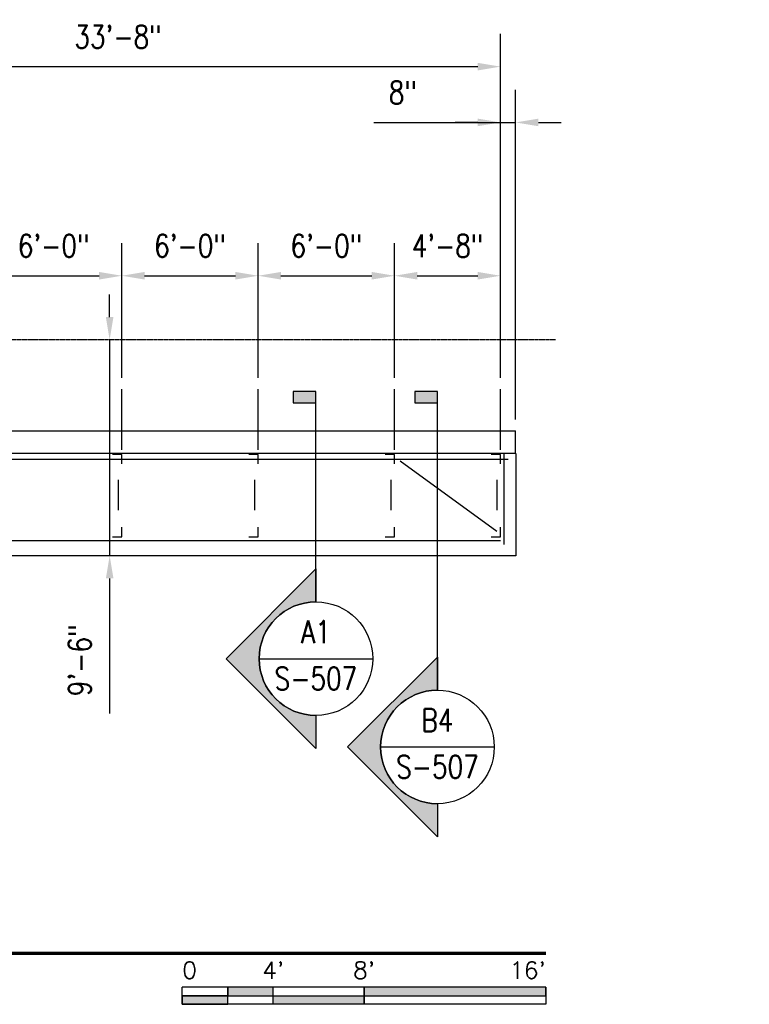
# Model space of a CAD drawing. Header units: inches. Extents: x -232 to 22867, y 539 to 1093.
# Tile 14 of 14: x 5387 to 5773, y 542 to 1062. Entities that reach past the tile are written whole.
import ezdxf
from ezdxf import colors
from ezdxf.entities.mleader import LeaderData, LeaderLine
from ezdxf.enums import TextEntityAlignment as Align
from ezdxf.math import Vec2, Vec3

# ---------------------------------------------------------------- set-up
doc = ezdxf.new("R2010")
doc.units = ezdxf.units.IN
doc.header["$MEASUREMENT"] = 0
doc.linetypes.add('CENTER2', pattern=[1.125, 0.75, -0.125, 0.125, -0.125])
doc.linetypes.add('Dash', pattern=[0.25, 0.125, -0.125])
for name, color, linetype in [('A-FLOR-HDLN', 10, 'Dash'), ('A-WALL-THIN', 230, 'Continuous'), ('G-ANNO-SYMB', 2, 'Continuous'), ('S-ANNO-DIMS', 1, 'Continuous'), ('S-ANNO-NOTE', 2, 'Continuous'), ('S-ANNO-SYMB', 2, 'Continuous'), ('S-ANNO-TEXT', 2, 'Continuous'), ('S-GRID', 1, 'CENTER2'), ('S-METL-BEAM', 192, 'Continuous'), ('S-METL-BRAC-H', 72, 'Continuous'), ('S-METL-COLS', 52, 'Continuous'), ('S-METL-PANL', 13, 'Continuous')]:
    doc.layers.add(name, color=color, linetype=linetype)
doc.styles.add('Annotative', font='romans.shx', dxfattribs={"width": 0.8, "height": 0.125})
doc.styles.add('Arial', font='romans.shx', dxfattribs={"width": 0.8})
doc.styles.add('ROMANS', font='romans.shx', dxfattribs={"width": 0.8})
doc.dimstyles.new('Annotative', dxfattribs={"dimscale": 0, "dimtxt": 0.125, "dimasz": 0.125, "dimexe": 0.18, "dimexo": 0.0625, "dimgap": 0.09, "dimtad": 1, "dimdec": 3, "dimzin": 3, "dimdsep": 46, "dimlunit": 4, "dimtxsty": 'Annotative', "dimcen": 0.09, "dimclrt": 2, "dimazin": 2, "dimtfac": 1, "dimtdec": 3, "dimtmove": 0, "dimatfit": 0, "dimfxl": 1, "dimtfill": 1, "dimfrac": 2, "dimtolj": 1, "dimtzin": 0, "dimarcsym": 0})

# ---------------------------------------------------------------- blocks, each defined once
blk = doc.blocks.new('051200_Column-L-Angle - L5X5X1_2-1705965-00_SP_Foundation Plan-CANOPY FRAMING')
for p, q in [((-1.42, 1.42), (-1.42, -3.58)), ((3.58, 1.42), (-1.42, 1.42))]:
    blk.add_line(p, q)
blk = doc.blocks.new('051200_Column-L-Angle - L5X5X1_2-1698497-00_SP_Foundation Plan-CANOPY FRAMING')
for p, q in [((-1.42, 1.42), (-1.42, -3.58)), ((3.58, 1.42), (-1.42, 1.42))]:
    blk.add_line(p, q)
blk = doc.blocks.new('051200_Column-L-Angle - L5X5X1_2-1695943-00_SP_Foundation Plan-CANOPY FRAMING')
for p, q in [((-1.42, 1.42), (-1.42, -3.58)), ((3.58, 1.42), (-1.42, 1.42))]:
    blk.add_line(p, q)
blk = doc.blocks.new('*D41')
at = {"layer": 'Defpoints', "color": 0, "transparency": 16777216}
for p in [(5641.28, 1037.5), (5237.27, 893.21), (5641.28, 867.21)]:
    blk.add_point(p, dxfattribs=at)
at = {"layer": 'S-ANNO-DIMS', "color": 0, "lineweight": -2, "transparency": 16777216}
for p, q in [((5641.28, 873.21), (5641.28, 1054.78)), ((5249.27, 1037.5), (5629.28, 1037.5))]:
    blk.add_line(p, q, dxfattribs=at)
at = {"layer": 'S-ANNO-DIMS', "color": 0, "transparency": 16777216}
for points in [[(5249.27, 1039.5), (5249.27, 1035.5), (5237.27, 1037.5)], [(5629.28, 1039.5), (5629.28, 1035.5), (5641.28, 1037.5)]]:
    blk.add_solid(points, dxfattribs=at)
at = {"layer": 'S-ANNO-DIMS', "color": 2, "lineweight": -3, "transparency": 16777216, "insert": (5439.28, 1053.28), "char_height": 12, "width": 5.0137, "attachment_point": 5, "style": 'Annotative', "bg_fill": 3, "box_fill_scale": 1.25, "bg_fill_color": 256, "bg_fill_true_color": 13158600, "bg_fill_transparency": 0}
blk.add_mtext('\\A1;33\'-8"', dxfattribs=at)
blk = doc.blocks.new('*D78')
at = {"layer": 'Defpoints', "color": 0, "transparency": 16777216}
for p in [(5441.28, 927.06), (5369.28, 867.21), (5441.28, 867.21)]:
    blk.add_point(p, dxfattribs=at)
at = {"layer": 'S-ANNO-DIMS', "color": 0, "lineweight": -2, "transparency": 16777216}
for p, q in [((5369.28, 873.21), (5369.28, 944.34)), ((5441.28, 873.21), (5441.28, 944.34)), ((5381.28, 927.06), (5429.28, 927.06))]:
    blk.add_line(p, q, dxfattribs=at)
at = {"layer": 'S-ANNO-DIMS', "color": 0, "transparency": 16777216}
for points in [[(5381.28, 929.06), (5381.28, 925.06), (5369.28, 927.06)], [(5429.28, 929.06), (5429.28, 925.06), (5441.28, 927.06)]]:
    blk.add_solid(points, dxfattribs=at)
at = {"layer": 'S-ANNO-DIMS', "color": 2, "lineweight": -3, "transparency": 16777216, "insert": (5405.28, 942.85), "char_height": 12, "width": 4.1093, "attachment_point": 5, "style": 'Annotative', "bg_fill": 3, "box_fill_scale": 1.25, "bg_fill_color": 256, "bg_fill_true_color": 13158600, "bg_fill_transparency": 0}
blk.add_mtext('\\A1;6\'-0"', dxfattribs=at)
blk = doc.blocks.new('*D79')
at = {"layer": 'Defpoints', "color": 0, "transparency": 16777216}
for p in [(5513.28, 927.06), (5441.28, 867.21), (5513.28, 867.21)]:
    blk.add_point(p, dxfattribs=at)
at = {"layer": 'S-ANNO-DIMS', "color": 0, "lineweight": -2, "transparency": 16777216}
for p, q in [((5441.28, 873.21), (5441.28, 944.34)), ((5513.28, 873.21), (5513.28, 944.34)), ((5453.28, 927.06), (5501.28, 927.06))]:
    blk.add_line(p, q, dxfattribs=at)
at = {"layer": 'S-ANNO-DIMS', "color": 0, "transparency": 16777216}
for points in [[(5453.28, 929.06), (5453.28, 925.06), (5441.28, 927.06)], [(5501.28, 929.06), (5501.28, 925.06), (5513.28, 927.06)]]:
    blk.add_solid(points, dxfattribs=at)
at = {"layer": 'S-ANNO-DIMS', "color": 2, "lineweight": -3, "transparency": 16777216, "insert": (5477.28, 942.85), "char_height": 12, "width": 4.1093, "attachment_point": 5, "style": 'Annotative', "bg_fill": 3, "box_fill_scale": 1.25, "bg_fill_color": 256, "bg_fill_true_color": 13158600, "bg_fill_transparency": 0}
blk.add_mtext('\\A1;6\'-0"', dxfattribs=at)
blk = doc.blocks.new('*D80')
at = {"layer": 'Defpoints', "color": 0, "transparency": 16777216}
for p in [(5585.28, 927.06), (5513.28, 867.21), (5585.28, 867.21)]:
    blk.add_point(p, dxfattribs=at)
at = {"layer": 'S-ANNO-DIMS', "color": 0, "lineweight": -2, "transparency": 16777216}
for p, q in [((5513.28, 873.21), (5513.28, 944.34)), ((5585.28, 873.21), (5585.28, 944.34)), ((5525.28, 927.06), (5573.28, 927.06))]:
    blk.add_line(p, q, dxfattribs=at)
at = {"layer": 'S-ANNO-DIMS', "color": 0, "transparency": 16777216}
for points in [[(5525.28, 929.06), (5525.28, 925.06), (5513.28, 927.06)], [(5573.28, 929.06), (5573.28, 925.06), (5585.28, 927.06)]]:
    blk.add_solid(points, dxfattribs=at)
at = {"layer": 'S-ANNO-DIMS', "color": 2, "lineweight": -3, "transparency": 16777216, "insert": (5549.28, 942.85), "char_height": 12, "width": 4.1093, "attachment_point": 5, "style": 'Annotative', "bg_fill": 3, "box_fill_scale": 1.25, "bg_fill_color": 256, "bg_fill_true_color": 13158600, "bg_fill_transparency": 0}
blk.add_mtext('\\A1;6\'-0"', dxfattribs=at)
blk = doc.blocks.new('*D81')
at = {"layer": 'Defpoints', "color": 0, "transparency": 16777216}
for p in [(5641.28, 927.06), (5585.28, 867.21), (5641.28, 867.21)]:
    blk.add_point(p, dxfattribs=at)
at = {"layer": 'S-ANNO-DIMS', "color": 0, "lineweight": -2, "transparency": 16777216}
for p, q in [((5585.28, 873.21), (5585.28, 944.34)), ((5641.28, 873.21), (5641.28, 944.34)), ((5597.28, 927.06), (5629.28, 927.06))]:
    blk.add_line(p, q, dxfattribs=at)
at = {"layer": 'S-ANNO-DIMS', "color": 0, "transparency": 16777216}
for points in [[(5597.28, 929.06), (5597.28, 925.06), (5585.28, 927.06)], [(5629.28, 929.06), (5629.28, 925.06), (5641.28, 927.06)]]:
    blk.add_solid(points, dxfattribs=at)
at = {"layer": 'S-ANNO-DIMS', "color": 2, "lineweight": -3, "transparency": 16777216, "insert": (5613.28, 942.85), "char_height": 12, "width": 4.1093, "attachment_point": 5, "style": 'Annotative', "bg_fill": 3, "box_fill_scale": 1.25, "bg_fill_color": 256, "bg_fill_true_color": 13158600, "bg_fill_transparency": 0}
blk.add_mtext('\\A1;4\'-8"', dxfattribs=at)
blk = doc.blocks.new('*U87')
at = {"lineweight": -3}
blk.add_hatch(color=256, dxfattribs=at).paths.add_polyline_path([(0, 1.8937), (0, 1.9562), (-0.125, 1.9562), (-0.125, 1.8937)])
h = blk.add_hatch(color=256, dxfattribs=at)
edge = h.paths.add_edge_path()
edge.add_line((0, -0.3125), (0, -0.4947))
edge.add_line((0, -0.4947), (-0.4947, 0))
edge.add_line((-0.4947, 0), (0, 0.4947))
edge.add_line((0, 0.4947), (0, 0.3125))
edge.add_arc((0, 0), 0.3125, 90, 270)
at = {"linetype": 'Continuous', "lineweight": -3}
blk.add_line((0, 0.3125), (0, 1.9562), dxfattribs=at)
at = {"lineweight": -3}
for p, q in [((0, 0.4947), (-0.4947, 0)), ((-0.3125, 0), (0.3125, 0)), ((-0.4947, 0), (0, -0.4947))]:
    blk.add_line(p, q, dxfattribs=at)
at = {"lineweight": -3, "flags": 128}
blk.add_lwpolyline([(0, 1.8937), (0, 1.9562), (-0.125, 1.9562), (-0.125, 1.8937), (0, 1.8937)], close=True, dxfattribs=at)
blk.add_lwpolyline([(0, -0.3125), (0, -0.4947), (-0.4947, 0), (0, 0.4947), (0, 0.3125, 1), (0, -0.3125)], format="xyb", close=True, dxfattribs=at)
blk.add_lwpolyline([(-0.0156, -0.3125), (-0.0156, -0.3125)], dxfattribs=at)
blk.add_lwpolyline([(-0.0156, -0.3125), (-0.0156, -0.3125)], dxfattribs=at)
at = {"lineweight": -3}
blk.add_circle((0, 0), 0.3125, dxfattribs=at)
at = {"linetype": 'Continuous', "lineweight": -3, "style": 'Arial'}
blk.add_attdef('X#', text='', height=0.0938, dxfattribs=at).set_placement((0, 0.0469), align=Align.BOTTOM_CENTER)
blk.add_attdef('X-###', text='', height=0.0938, dxfattribs=at).set_placement((0, -0.0469), align=Align.TOP_CENTER)
blk = doc.blocks.new('*U97')
for points in [[(-1.75, -0.2344), (-1.5, -0.2344), (-1.5, -0.1875), (-1.75, -0.1875)], [(-1, -0.2344), (0, -0.2344), (0, -0.1875), (-1, -0.1875)], [(-2, -0.2812), (-1.75, -0.2812), (-1.75, -0.2344), (-2, -0.2344)], [(-1.5, -0.2344), (-1, -0.2344), (-1, -0.2812), (-1.5, -0.2812)]]:
    blk.add_hatch(color=256).paths.add_polyline_path(points)
for p, q in [((0, -0.1875), (-2, -0.1875)), ((-2, -0.2812), (-2, -0.1875)), ((-1.75, -0.2812), (-1.75, -0.1875)), ((-1.5, -0.2812), (-1.5, -0.1875)), ((-1, -0.2812), (-1, -0.1885)), ((0, -0.1875), (0, -0.2812)), ((-2, -0.2344), (0, -0.2344)), ((0, -0.2812), (-2, -0.2812))]:
    blk.add_line(p, q)
at = {"flags": 128}
for points in [[(-1.75, -0.2344), (-1.5, -0.2344), (-1.5, -0.1875), (-1.75, -0.1875), (-1.75, -0.2344)], [(-1, -0.2344), (0, -0.2344), (0, -0.1875), (-1, -0.1875), (-1, -0.2344)], [(-2, -0.2812), (-1.75, -0.2812), (-1.75, -0.2344), (-2, -0.2344), (-2, -0.2812)], [(-1.5, -0.2344), (-1, -0.2344), (-1, -0.2812), (-1.5, -0.2812), (-1.5, -0.2344)]]:
    blk.add_lwpolyline(points, close=True, dxfattribs=at)
at = {"style": 'Arial'}
blk.add_text('0', height=0.0937, dxfattribs=at).set_placement((-2, -0.0937), align=Align.MIDDLE_LEFT)
for s, p in [("4'", (-1.5, -0.0937)), ("8'", (-1, -0.0937))]:
    blk.add_text(s, height=0.09375, dxfattribs=at).set_placement(p, align=Align.MIDDLE_CENTER)
blk.add_text("16'", height=0.09375, dxfattribs=at).set_placement((0, -0.0937), align=Align.MIDDLE_RIGHT)
blk = doc.blocks.new('*D101')
at = {"layer": 'Defpoints', "color": 0, "transparency": 16777216}
for p in [(5441.28, 893.21), (5434.87, 779.21), (5441.28, 779.21)]:
    blk.add_point(p, dxfattribs=at)
at = {"layer": 'S-ANNO-DIMS', "color": 0, "lineweight": -2, "transparency": 16777216}
for p, q in [((5434.87, 905.21), (5434.87, 917.21)), ((5434.87, 893.21), (5434.87, 779.21)), ((5434.87, 767.21), (5434.87, 695.87))]:
    blk.add_line(p, q, dxfattribs=at)
at = {"layer": 'S-ANNO-DIMS', "color": 0, "transparency": 16777216}
for points in [[(5432.87, 905.21), (5436.87, 905.21), (5434.87, 893.21)], [(5432.87, 767.21), (5436.87, 767.21), (5434.87, 779.21)]]:
    blk.add_solid(points, dxfattribs=at)
at = {"layer": 'S-ANNO-DIMS', "color": 2, "transparency": 16777216, "insert": (5419.09, 723.94), "char_height": 12, "attachment_point": 5, "rotation": 90, "style": 'Annotative', "bg_fill": 3, "box_fill_scale": 1.25, "bg_fill_color": 256, "bg_fill_true_color": 13158600, "bg_fill_transparency": 0}
blk.add_mtext('\\A1;9\'-6"', dxfattribs=at)
blk = doc.blocks.new('*D103')
at = {"layer": 'Defpoints', "color": 0, "transparency": 16777216}
for p in [(5649.27, 1008.02), (5641.28, 867.21), (5649.27, 845.21)]:
    blk.add_point(p, dxfattribs=at)
at = {"layer": 'S-ANNO-DIMS', "color": 0, "lineweight": -2, "transparency": 16777216}
for p, q in [((5649.27, 851.21), (5649.27, 1025.3)), ((5574.41, 1008.02), (5641.28, 1008.02)), ((5629.28, 1008.02), (5617.28, 1008.02)), ((5641.28, 1008.02), (5649.27, 1008.02)), ((5641.28, 1008.02), (5649.27, 1008.02)), ((5661.27, 1008.02), (5673.27, 1008.02))]:
    blk.add_line(p, q, dxfattribs=at)
at = {"layer": 'S-ANNO-DIMS', "color": 0, "transparency": 16777216}
for points in [[(5629.28, 1010.02), (5629.28, 1006.02), (5641.28, 1008.02)], [(5661.27, 1010.02), (5661.27, 1006.02), (5649.27, 1008.02)]]:
    blk.add_solid(points, dxfattribs=at)
at = {"layer": 'S-ANNO-DIMS', "color": 2, "transparency": 16777216, "insert": (5589.68, 1023.8), "char_height": 12, "attachment_point": 5, "style": 'Annotative', "bg_fill": 3, "box_fill_scale": 1.25, "bg_fill_color": 256, "bg_fill_true_color": 13158600, "bg_fill_transparency": 0}
blk.add_mtext('\\A1;8"', dxfattribs=at)
blk = doc.blocks.new('*U16')
at = {"linetype": 'Continuous', "lineweight": 70}
blk.add_line((1.125, 0.625), (29.5, 0.625), dxfattribs=at)
at = {"style": 'Arial'}
blk.add_attdef('DRAWING_AREA_TITLE', text='', height=0.1875, dxfattribs=at).set_placement((1.3743, 0.6339), align=Align.BOTTOM_LEFT)
blk.add_attdef('X#', text='', height=0.1875, dxfattribs=at).set_placement((0.8125, 0.625), align=Align.MIDDLE_CENTER)
blk.add_attdef('SCALE:', text='', height=0.0938, dxfattribs=at).set_placement((1.3743, 0.5606), align=Align.TOP_LEFT)
blk = doc.blocks.new('*U123')
at = {"lineweight": -3}
blk.add_hatch(color=256, dxfattribs=at).paths.add_polyline_path([(0, 1.408), (0, 1.4705), (-0.125, 1.4705), (-0.125, 1.408)])
h = blk.add_hatch(color=256, dxfattribs=at)
edge = h.paths.add_edge_path()
edge.add_line((0, -0.3125), (0, -0.4947))
edge.add_line((0, -0.4947), (-0.4947, 0))
edge.add_line((-0.4947, 0), (0, 0.4947))
edge.add_line((0, 0.4947), (0, 0.3125))
edge.add_arc((0, 0), 0.3125, 90, 270)
at = {"linetype": 'Continuous', "lineweight": -3}
blk.add_line((0, 0.3125), (0, 1.4705), dxfattribs=at)
at = {"lineweight": -3}
for p, q in [((0, 0.4947), (-0.4947, 0)), ((-0.3125, 0), (0.3125, 0)), ((-0.4947, 0), (0, -0.4947))]:
    blk.add_line(p, q, dxfattribs=at)
at = {"lineweight": -3, "flags": 128}
blk.add_lwpolyline([(0, 1.408), (0, 1.4705), (-0.125, 1.4705), (-0.125, 1.408), (0, 1.408)], close=True, dxfattribs=at)
blk.add_lwpolyline([(0, -0.3125), (0, -0.4947), (-0.4947, 0), (0, 0.4947), (0, 0.3125, 1), (0, -0.3125)], format="xyb", close=True, dxfattribs=at)
blk.add_lwpolyline([(-0.0156, -0.3125), (-0.0156, -0.3125)], dxfattribs=at)
blk.add_lwpolyline([(-0.0156, -0.3125), (-0.0156, -0.3125)], dxfattribs=at)
at = {"lineweight": -3}
blk.add_circle((0, 0), 0.3125, dxfattribs=at)
at = {"linetype": 'Continuous', "lineweight": -3, "style": 'Arial'}
blk.add_attdef('X#', text='', height=0.0938, dxfattribs=at).set_placement((0, 0.0469), align=Align.BOTTOM_CENTER)
blk.add_attdef('X-###', text='', height=0.0938, dxfattribs=at).set_placement((0, -0.0469), align=Align.TOP_CENTER)

msp = doc.modelspace()

# ---------------------------------------------------------------- linework, layer by layer
at = {"layer": 'A-FLOR-HDLN', "lineweight": -3}
msp.add_line((5649.284, 833.2059), (5649.2759, 833.2059), dxfattribs=at)
at = {"layer": 'A-WALL-THIN', "lineweight": -3}
for p, q in [((5285.274, 845.2059), (5649.274, 845.2059)), ((5649.274, 833.2059), (5649.274, 845.2059)), ((5649.274, 833.2059), (4527.274, 833.2059))]:
    msp.add_line(p, q, dxfattribs=at)
at = {"layer": 'S-GRID', "lineweight": -3}
msp.add_line((5670.3056, 893.2059), (2907.9831, 893.2059), dxfattribs=at)
at = {"layer": 'S-METL-BEAM', "lineweight": -3}
for p, q in [((5441.284, 835.2059), (5441.284, 867.2059)), ((5513.284, 835.2059), (5513.284, 867.2059)), ((5585.284, 835.2059), (5585.284, 867.2059)), ((5641.284, 835.2059), (5641.284, 867.2059)), ((5643.284, 785.2059), (5643.284, 832.9668)), ((2920.274, 830.2458), (5645.284, 830.1077)), ((5439.364, 819.2059), (5439.364, 803.2059)), ((5511.364, 819.2059), (5511.364, 803.2059)), ((5583.364, 819.2059), (5583.364, 803.2059)), ((5639.364, 819.2059), (5639.364, 803.2059)), ((5261.784, 787.2059), (5641.284, 787.2059))]:
    msp.add_line(p, q, dxfattribs=at)
at = {"layer": 'S-METL-BRAC-H', "lineweight": -3}
msp.add_line((5639.364, 791.9813), (5588.2513, 829.1168), dxfattribs=at)

# ---------------------------------------------------------------- block references
at = {"layer": 'S-ANNO-SYMB', "lineweight": -3, "xscale": 96, "yscale": 96, "zscale": 96}
for name, p in [('*U16', (2833.2245, 509.3001)), ('*U97', (5665.2246, 569.3001))]:
    msp.add_blockref(name, p, dxfattribs=at)
at = {"layer": 'S-METL-COLS', "lineweight": -3}
for name, p, rotation in [('051200_Column-L-Angle - L5X5X1_2-1698497-00_SP_Foundation Plan-CANOPY FRAMING', (5439.864, 831.2859), 269.9999999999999), ('051200_Column-L-Angle - L5X5X1_2-1698497-00_SP_Foundation Plan-CANOPY FRAMING', (5511.864, 831.2859), 269.9999999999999), ('051200_Column-L-Angle - L5X5X1_2-1698497-00_SP_Foundation Plan-CANOPY FRAMING', (5583.864, 831.2859), 269.9999999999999), ('051200_Column-L-Angle - L5X5X1_2-1705965-00_SP_Foundation Plan-CANOPY FRAMING', (5639.864, 831.2859), 269.9999999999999), ('051200_Column-L-Angle - L5X5X1_2-1705965-00_SP_Foundation Plan-CANOPY FRAMING', (5439.864, 790.6259), 180), ('051200_Column-L-Angle - L5X5X1_2-1705965-00_SP_Foundation Plan-CANOPY FRAMING', (5511.864, 790.6259), 180), ('051200_Column-L-Angle - L5X5X1_2-1705965-00_SP_Foundation Plan-CANOPY FRAMING', (5583.864, 790.6259), 180), ('051200_Column-L-Angle - L5X5X1_2-1695943-00_SP_Foundation Plan-CANOPY FRAMING', (5639.864, 790.6259), 180)]:
    msp.add_blockref(name, p, dxfattribs=dict(at, rotation=rotation))

# ---------------------------------------------------------------- leaders
at = {"layer": 'S-ANNO-NOTE', "lineweight": -3}
ml = msp.add_multileader_mtext('Standard', dxfattribs=at)
ml.set_content('DOOR ROLLER GUIDE', color=256, style='Annotative')
ml.set_leader_properties(color=1, linetype='ByLayer', lineweight=-1)
ml.build(insert=Vec2(0, 0))
ml.multileader.update_dxf_attribs({"text_right_attachment_type": 3, "dogleg_length": 0.125, "arrow_head_size": 12, "scale": 96})
ctx = ml.context
ctx.base_point, ctx.scale, ctx.char_height, ctx.arrow_head_size, ctx.landing_gap_size, ctx.plane_origin = Vec3(135.0989, 735.8918), 96, 12, 12, 8.64, Vec3(212.7458, 820.1356)
ctx.right_attachment = 3
notes = []
notes.append((ctx, [(0, (1, 1, 0), (214.6646, 695.8918), (-1, 0), 12, [(0, [(214.6646, 824.7127)], 0, [])])]))
ctx.mtext.insert, ctx.mtext.width, ctx.mtext.flow_direction = Vec3(143.7389, 741.8918), 58.160008, 5
ml = msp.add_multileader_mtext('Standard', dxfattribs=at)
ml.set_content('SEE A4/S-508 FOR HORIZ. BRACING. TYP.', color=256, style='Annotative')
ml.set_leader_properties(color=1, linetype='ByLayer', lineweight=-1)
ml.build(insert=Vec2(0, 0))
ml.multileader.update_dxf_attribs({"text_right_attachment_type": 3, "dogleg_length": 0.125, "arrow_head_size": 12, "scale": 96})
ctx = ml.context
ctx.base_point, ctx.scale, ctx.char_height, ctx.arrow_head_size, ctx.landing_gap_size, ctx.plane_origin = Vec3(4237.8349, 669.4165), 96, 12, 12, 8.64, Vec3(4484.8655, 675.4885)
ctx.right_attachment = 3
notes.append((ctx, [(0, (1, 1, 0), (4424.372, 647.1308), (-1, 0), 12, [(0, [(4541.0358, 795.3085)], 0, [])])]))
ctx.mtext.insert, ctx.mtext.width, ctx.mtext.defined_height, ctx.mtext.flow_direction = Vec3(4246.4749, 675.4165), 193.959192, 54.5011, 5
ml = msp.add_multileader_mtext('Standard', dxfattribs=at)
ml.set_content('EDGE OF METAL ROOFING', color=256, style='Annotative')
ml.set_leader_properties(color=1, linetype='ByLayer', lineweight=-1)
ml.build(insert=Vec2(0, 0))
ml.multileader.update_dxf_attribs({"text_right_attachment_type": 3, "dogleg_length": 0.125, "arrow_head_size": 12, "scale": 96})
ctx = ml.context
ctx.base_point, ctx.scale, ctx.char_height, ctx.arrow_head_size, ctx.landing_gap_size, ctx.plane_origin = Vec3(3016.0633, 665.3068, 9924.571), 96, 12, 12, 8.64, Vec3(3285.8912, 644.2461, 9924.571)
ctx.right_attachment = 3
notes.append((ctx, [(1, (1, 1, 0), (3004.0633, 665.3068, 9924.571), (1, 0), 12, [(0, [(3004.0633, 779.2059, 9924.571)], 0, [])])]))
ctx.mtext.insert, ctx.mtext.width, ctx.mtext.flow_direction = Vec3(3024.7033, 671.3068, 9924.571), 162.674479, 5
ml = msp.add_multileader_mtext('Standard', dxfattribs=at)
ml.set_content('SEE A4/S-508 FOR HORIZ. BRACING. TYP.', color=256, style='Annotative')
ml.set_leader_properties(color=1, linetype='ByLayer', lineweight=-1)
ml.build(insert=Vec2(0, 0))
ml.multileader.update_dxf_attribs({"text_right_attachment_type": 3, "dogleg_length": 0.125, "arrow_head_size": 12, "scale": 96})
ctx = ml.context
ctx.base_point, ctx.scale, ctx.char_height, ctx.arrow_head_size, ctx.landing_gap_size, ctx.plane_origin = Vec3(3167.5652, 653.2837), 96, 12, 12, 8.64, Vec3(3257.405, 676.152)
ctx.right_attachment = 3
notes.append((ctx, [(0, (1, 1, 0), (3354.1024, 630.998), (-1, 0), 12, [(0, [(3340.6253, 769.8503)], 0, [])])]))
ctx.mtext.insert, ctx.mtext.width, ctx.mtext.flow_direction = Vec3(3176.2052, 659.2837), 192.566273, 5
ml = msp.add_multileader_mtext('Standard', dxfattribs=at)
ml.set_content('EDGE OF METAL ROOFING', color=256, style='Annotative')
ml.set_leader_properties(color=1, linetype='ByLayer', lineweight=-1)
ml.build(insert=Vec2(0, 0))
ml.multileader.update_dxf_attribs({"text_right_attachment_type": 3, "dogleg_length": 0.36, "arrow_head_size": 12, "scale": 96})
ctx = ml.context
ctx.base_point, ctx.scale, ctx.char_height, ctx.arrow_head_size, ctx.landing_gap_size, ctx.plane_origin = Vec3(4237.8349, 710.3878, 9924.571), 96, 12, 12, 8.64, Vec3(4650.7316, 697.9277, 9924.571)
ctx.right_attachment = 3
notes.append((ctx, [(0, (1, 1, 0), (4383.317, 690.3878, 9924.571), (-1, 0), 13.4593, [(0, [(4416.419, 725.2059, 9924.571)], 0, [])])]))
ctx.mtext.insert, ctx.mtext.width, ctx.mtext.flow_direction = Vec3(4246.4749, 716.3878, 9924.571), 119.599196, 5
for ctx, leaders in notes:
    for number, flags, end, landing, length, lines in leaders:
        leader = LeaderData()
        leader.index, (leader.has_last_leader_line, leader.has_dogleg_vector, leader.attachment_direction) = number, flags
        leader.last_leader_point, leader.dogleg_vector, leader.dogleg_length = Vec3(end), Vec3(landing), length
        for number, points, colour, breaks in lines:
            line = LeaderLine()
            line.index, line.vertices, line.color, line.breaks = number, Vec3.list(points), colors.encode_raw_color(colour), breaks
            leader.lines.append(line)
        ctx.leaders.append(leader)

# ---------------------------------------------------------------- next in the draw order: dimensions: what is measured, and where the dimension line sits
at = {"layer": 'S-ANNO-DIMS', "lineweight": -3}
dim = msp.add_linear_dim(base=(5641.284, 1037.4976), p1=(5237.274, 893.2079), p2=(5641.284, 867.2059), dimstyle='Annotative', override={"dimpost": '\\X', "dimse1": 1, "dimse2": 0}, dxfattribs=at)
dim.commit()
dim.dimension.update_dxf_attribs({"geometry": '*D41', "text_midpoint": (5439.279, 1053.2804)})

# ---------------------------------------------------------------- next in the draw order: dimensions: what is measured, and where the dimension line sits
dim = msp.add_linear_dim(base=(5441.284, 927.0642), p1=(5369.284, 867.2059), p2=(5441.284, 867.2059), dimstyle='Annotative', override={"dimpost": '\\X'}, dxfattribs=at)
dim.commit()
dim.dimension.update_dxf_attribs({"geometry": '*D78', "text_midpoint": (5405.284, 942.847)})

# ---------------------------------------------------------------- next in the draw order: dimensions: what is measured, and where the dimension line sits
dim = msp.add_linear_dim(base=(5513.284, 927.0642), p1=(5441.284, 867.2059), p2=(5513.284, 867.2059), dimstyle='Annotative', override={"dimpost": '\\X'}, dxfattribs=at)
dim.commit()
dim.dimension.update_dxf_attribs({"geometry": '*D79', "text_midpoint": (5477.284, 942.847)})

# ---------------------------------------------------------------- next in the draw order: dimensions: what is measured, and where the dimension line sits
dim = msp.add_linear_dim(base=(5585.284, 927.0642), p1=(5513.284, 867.2059), p2=(5585.284, 867.2059), dimstyle='Annotative', override={"dimpost": '\\X'}, dxfattribs=at)
dim.commit()
dim.dimension.update_dxf_attribs({"geometry": '*D80', "text_midpoint": (5549.284, 942.847)})
at = {"layer": 'S-ANNO-DIMS'}
dim = msp.add_linear_dim(base=(5434.872, 779.2059), p1=(5441.284, 893.2059), p2=(5441.284, 779.2059), angle=90, dimstyle='Annotative', override={"dimpost": '\\X', "dimse1": 1, "dimse2": 1}, dxfattribs=at)
dim.commit()
dim.dimension.update_dxf_attribs({"geometry": '*D101', "text_midpoint": (5434.872, 723.9374), "dimtype": 160})

# ---------------------------------------------------------------- next in the draw order: dimensions: what is measured, and where the dimension line sits
at = {"layer": 'S-ANNO-DIMS', "lineweight": -3}
dim = msp.add_linear_dim(base=(5641.284, 927.0642), p1=(5585.284, 867.2059), p2=(5641.284, 867.2059), dimstyle='Annotative', override={"dimpost": '\\X'}, dxfattribs=at)
dim.commit()
dim.dimension.update_dxf_attribs({"geometry": '*D81', "text_midpoint": (5613.284, 927.0642), "dimtype": 160})

# ---------------------------------------------------------------- next in the draw order: leaders
at = {"layer": 'S-ANNO-NOTE', "lineweight": -3}
ml = msp.add_multileader_mtext('Standard', dxfattribs=at)
ml.set_content('DOOR ROLLER GUIDE', color=256, style='Annotative')
ml.set_leader_properties(color=1, linetype='ByLayer', lineweight=-1)
ml.build(insert=Vec2(0, 0))
ml.multileader.update_dxf_attribs({"text_right_attachment_type": 3, "dogleg_length": 0.125, "arrow_head_size": 12, "scale": 96})
ctx = ml.context
ctx.base_point, ctx.scale, ctx.char_height, ctx.arrow_head_size, ctx.landing_gap_size, ctx.plane_origin = Vec3(1751.2774, 721.2527), 96, 12, 12, 8.64, Vec3(1831.9995, 751.0651)
ctx.right_attachment = 3
notes = []
notes.append((ctx, [(0, (1, 1, 0), (1830.8431, 681.2527), (-1, 0), 12, [(1, [(1922.3421, 824.7127), (1862.4796, 794.7059)], 0, [])])]))
ctx.mtext.insert, ctx.mtext.width, ctx.mtext.flow_direction = Vec3(1759.9174, 727.2527), 48.755018, 5
ml = msp.add_multileader_mtext('Standard', dxfattribs=at)
ml.set_content('METAL ROOFING. REF NOTE 2 IN A3/S-507 SIZE AND CONNECTION. TYP.', color=256, style='Annotative')
ml.set_leader_properties(color=1, linetype='ByLayer', lineweight=-1)
ml.build(insert=Vec2(0, 0))
ml.multileader.update_dxf_attribs({"text_right_attachment_type": 3, "dogleg_length": 0.36, "arrow_head_size": 12, "scale": 96})
ctx = ml.context
ctx.base_point, ctx.scale, ctx.char_height, ctx.arrow_head_size, ctx.landing_gap_size, ctx.plane_origin = Vec3(4052.6567, 708.8425, 9924.571), 96, 12, 12, 8.64, Vec3(4438.4099, 697.9277, 9924.571)
ctx.right_attachment = 3
notes.append((ctx, [(1, (1, 1, 0), (4039.1974, 708.8425, 9924.571), (1, 0), 13.4593, [(0, [(4018.5914, 787.3456, 9924.571)], 0, [])])]))
ctx.mtext.insert, ctx.mtext.width, ctx.mtext.flow_direction = Vec3(4061.2967, 714.8425, 9924.571), 172.565887, 5
at = {"layer": 'S-ANNO-NOTE'}
ml = msp.add_multileader_mtext('Standard', dxfattribs=at)
ml.set_content('EXTERIOR FACE OF METAL SIDING', color=256, style='Annotative')
ml.set_leader_properties(color=1, linetype='ByLayer', lineweight=-1)
ml.build(insert=Vec2(0, 0))
ml.multileader.update_dxf_attribs({"text_right_attachment_type": 3, "dogleg_length": 0.125, "arrow_head_size": 12, "scale": 96})
ctx = ml.context
ctx.base_point, ctx.scale, ctx.char_height, ctx.arrow_head_size, ctx.landing_gap_size, ctx.plane_origin = Vec3(-98.5507, 671.95, 4132.6116), 96, 12, 12, 8.64, Vec3(-8.1662, 794.7059, 4132.6116)
ctx.right_attachment = 3
notes.append((ctx, [(1, (1, 1, 0), (-110.5507, 671.95, 4132.6116), (1, 0), 12, [(0, [(-110.5507, 783.7059, 4132.6116)], 0, [])])]))
ctx.mtext.insert, ctx.mtext.width, ctx.mtext.flow_direction = Vec3(-89.9107, 677.95, 4132.6116), 131.100016, 5
ml = msp.add_multileader_mtext('Standard', dxfattribs=at)
ml.set_content('EXTERIOR FACE OF METAL SIDING', color=256, style='Annotative')
ml.set_leader_properties(color=1, linetype='ByLayer', lineweight=-1)
ml.build(insert=Vec2(0, 0))
ml.multileader.update_dxf_attribs({"text_right_attachment_type": 3, "dogleg_length": 0.125, "arrow_head_size": 12, "scale": 96})
ctx = ml.context
ctx.base_point, ctx.scale, ctx.char_height, ctx.arrow_head_size, ctx.landing_gap_size, ctx.plane_origin = Vec3(2109.9445, 696.5639, 4132.6116), 96, 12, 12, 8.64, Vec3(2305.5009, 794.7059, 4132.6116)
ctx.right_attachment = 3
notes.append((ctx, [(0, (1, 1, 0), (2262.6531, 676.5639, 4132.6116), (-1, 0), 12, [(0, [(2272.2082, 783.7059, 4132.6116)], 0, [])])]))
ctx.mtext.insert, ctx.mtext.width, ctx.mtext.flow_direction = Vec3(2118.5845, 702.5639, 4132.6116), 131.100016, 5
ml = msp.add_multileader_mtext('Standard', dxfattribs=at)
ml.set_content('FACE OF CANOPY SIDING', color=256, style='Annotative')
ml.set_leader_properties(color=1, linetype='ByLayer', lineweight=-1)
ml.build(insert=Vec2(0, 0))
ml.multileader.update_dxf_attribs({"text_right_attachment_type": 3, "dogleg_length": 0.125, "arrow_head_size": 12, "scale": 96})
ctx = ml.context
ctx.base_point, ctx.scale, ctx.char_height, ctx.arrow_head_size, ctx.landing_gap_size, ctx.plane_origin = Vec3(1400.3122, 696.5639, 4132.6116), 96, 12, 12, 8.64, Vec3(1580.7829, 794.7059, 4132.6116)
ctx.right_attachment = 3
notes.append((ctx, [(0, (1, 1, 0), (1537.9351, 676.5639, 4132.6116), (-1, 0), 12, [(0, [(1580.7829, 752.2059, 4132.6116)], 0, [])])]))
ctx.mtext.insert, ctx.mtext.width, ctx.mtext.flow_direction = Vec3(1408.9522, 702.5639, 4132.6116), 116.016359, 5
ml = msp.add_multileader_mtext('Standard', dxfattribs=at)
ml.set_content('EXTERIOR FACE OF METAL SIDING', color=256, style='Annotative')
ml.set_leader_properties(color=1, linetype='ByLayer', lineweight=-1)
ml.build(insert=Vec2(0, 0))
ml.multileader.update_dxf_attribs({"text_right_attachment_type": 3, "dogleg_length": 0.125, "arrow_head_size": 12, "scale": 96})
ctx = ml.context
ctx.base_point, ctx.scale, ctx.char_height, ctx.arrow_head_size, ctx.landing_gap_size, ctx.plane_origin = Vec3(977.8378, 696.5639, 4132.6116), 96, 12, 12, 8.64, Vec3(1173.3941, 794.7059, 4132.6116)
ctx.right_attachment = 3
notes.append((ctx, [(0, (1, 1, 0), (1130.5463, 676.5639, 4132.6116), (-1, 0), 12, [(0, [(1173.3941, 729.7059, 4132.6116)], 0, [])])]))
ctx.mtext.insert, ctx.mtext.width, ctx.mtext.flow_direction = Vec3(986.4778, 702.5639, 4132.6116), 131.100016, 5
for ctx, leaders in notes:
    for number, flags, end, landing, length, lines in leaders:
        leader = LeaderData()
        leader.index, (leader.has_last_leader_line, leader.has_dogleg_vector, leader.attachment_direction) = number, flags
        leader.last_leader_point, leader.dogleg_vector, leader.dogleg_length = Vec3(end), Vec3(landing), length
        for number, points, colour, breaks in lines:
            line = LeaderLine()
            line.index, line.vertices, line.color, line.breaks = number, Vec3.list(points), colors.encode_raw_color(colour), breaks
            leader.lines.append(line)
        ctx.leaders.append(leader)

# ---------------------------------------------------------------- next in the draw order: block references
at = {"layer": 'G-ANNO-SYMB', "lineweight": -3}
ref = msp.add_blockref('*U87', (5607.9758, 678.2015), dxfattribs=dict(at, xscale=96, yscale=96, zscale=96))
ref.add_attrib('X-###', 'S-507', dxfattribs={"layer": 'S-ANNO-SYMB', "color": 1, "linetype": 'Continuous', "lineweight": -2, "height": 12, "style": 'ROMANS', "width": 0.8}).set_placement((5607.9758, 673.7016), align=Align.TOP_CENTER)
ref.add_attrib('X#', 'B4', dxfattribs={"layer": 'S-ANNO-TEXT', "color": 1, "linetype": 'Continuous', "lineweight": -2, "height": 12, "style": 'ROMANS', "width": 0.8}).set_placement((5607.9758, 682.7015), align=Align.BOTTOM_CENTER)

# ---------------------------------------------------------------- next in the draw order: dimensions: what is measured, and where the dimension line sits
at = {"layer": 'S-ANNO-DIMS'}
dim = msp.add_linear_dim(base=(5649.274, 1008.0179), p1=(5641.284, 867.2059), p2=(5649.274, 845.2059), dimstyle='Annotative', override={"dimpost": '\\X', "dimse1": 1}, dxfattribs=at)
dim.commit()
dim.dimension.update_dxf_attribs({"geometry": '*D103', "text_midpoint": (5589.6811, 1008.0179), "dimtype": 160})

# ---------------------------------------------------------------- next in the draw order: linework, layer by layer
at = {"layer": 'S-METL-PANL', "lineweight": -3}
msp.add_lwpolyline([(5649.284, 833.2059), (5649.284, 779.2059), (5275.284, 779.2059), (5275.284, 747.7059), (4513.284, 747.7059), (4513.284, 725.2059), (3699.2877, 725.2059), (3699.2877, 747.7059), (3267.284, 747.7059), (3267.284, 779.2059), (2916.274, 779.2059), (2916.274, 845.2059)], dxfattribs=at)

# ---------------------------------------------------------------- next in the draw order: block references
at = {"layer": 'G-ANNO-SYMB', "lineweight": -3}
ref = msp.add_blockref('*U123', (5543.8025, 724.8325), dxfattribs=dict(at, xscale=96, yscale=96, zscale=96))
ref.add_attrib('X-###', 'S-507', dxfattribs={"layer": 'S-ANNO-SYMB', "color": 1, "linetype": 'Continuous', "lineweight": -2, "height": 12, "style": 'ROMANS', "width": 0.8}).set_placement((5543.8025, 720.3325), align=Align.TOP_CENTER)
ref.add_attrib('X#', 'A1', dxfattribs={"layer": 'S-ANNO-TEXT', "color": 1, "linetype": 'Continuous', "lineweight": -2, "height": 12, "style": 'ROMANS', "width": 0.8}).set_placement((5543.8025, 729.3325), align=Align.BOTTOM_CENTER)

doc.saveas('drawing.dxf')
